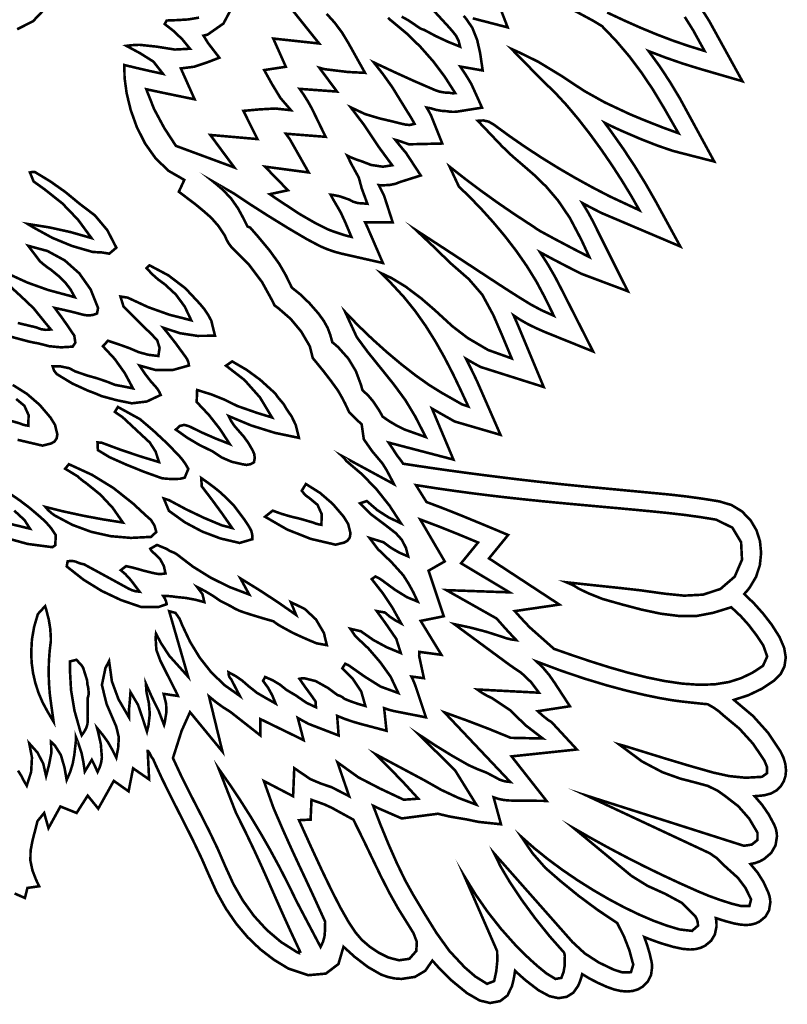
# Model space of a CAD drawing. Extents: x 19.8 to 28.3, y 10.8 to 23.4.
# Tile 2 of 5: x 23.4 to 27.2, y 11.1 to 15.9. Entities that reach past the tile are written whole.
import ezdxf

# ---------------------------------------------------------------- set-up
doc = ezdxf.new("R2010")
doc.units = 0
doc.header["$LTSCALE"] = 0.1
doc.layers.add('FOREGROUND', color=7, linetype='CONTINUOUS')

msp = doc.modelspace()

# ---------------------------------------------------------------- linework, layer by layer
at = {"layer": 'FOREGROUND', "linetype": 'CONTINUOUS', "const_width": 0.01259}
for points in [[(25.753639, 16.048437), (25.816553, 15.885105), (25.647104, 15.928958)], [(23.421214, 11.680214), (23.471455, 11.658481), (23.483633, 11.707196), (23.540468, 11.715316), (23.535946, 11.724581), (23.524374, 11.74997), (23.507992, 11.79245), (23.498081, 11.839444), (23.498912, 11.887368), (23.507779, 11.934792), (23.532702, 12.031917), (23.564914, 12.071141), (23.58594, 11.997544), (23.643766, 12.102681), (23.722618, 12.071141), (23.776417, 12.155421), (23.827755, 12.092167), (23.903215, 12.227082), (23.974946, 12.176277), (23.997006, 12.287821), (24.074827, 12.234103), (24.06804, 12.371768), (24.068619, 12.371761), (24.069199, 12.371757), (24.069779, 12.371756), (24.077612, 12.361333), (24.086855, 12.342162), (24.094419, 12.332389), (24.108176, 12.301206), (24.137597, 12.237527), (24.177096, 12.157011), (24.226671, 12.059659), (24.284768, 11.944856), (24.329991, 11.850403), (24.36234, 11.776302), (24.402248, 11.688046), (24.447383, 11.607274), (24.497745, 11.533986), (24.553335, 11.468182), (24.614152, 11.409861), (24.680196, 11.359025), (24.751468, 11.315672), (24.847827, 11.283564), (24.933086, 11.29123), (24.994445, 11.337609), (25.019104, 11.421641), (25.073361, 11.372623), (25.138089, 11.32298), (25.201638, 11.286571), (25.234722, 11.274814), (25.267757, 11.26776), (25.300741, 11.265409), (25.366226, 11.275305), (25.416271, 11.304992), (25.450876, 11.354471), (25.481246, 11.32046), (25.513156, 11.287568), (25.546608, 11.255794), (25.619349, 11.196266), (25.68092, 11.160548), (25.731322, 11.148641), (25.780388, 11.157796), (25.815857, 11.185262), (25.837728, 11.231038), (25.843834, 11.255528), (25.84875, 11.280156), (25.852476, 11.304923), (25.869619, 11.28904), (25.886982, 11.273429), (25.904565, 11.25809), (25.904565, 11.258089), (25.966755, 11.210271), (26.019769, 11.181581), (26.063606, 11.172017), (26.103708, 11.178611), (26.13538, 11.198394), (26.158622, 11.231366), (26.166727, 11.250069), (26.173286, 11.269246), (26.178298, 11.288897), (26.215238, 11.266921), (26.255004, 11.246358), (26.297598, 11.227209), (26.332767, 11.214518), (26.365595, 11.206904), (26.396084, 11.204366), (26.424278, 11.206974), (26.44969, 11.214797), (26.472319, 11.227836), (26.497815, 11.253287), (26.513113, 11.284561), (26.518212, 11.321656), (26.517818, 11.332084), (26.516634, 11.342741), (26.514662, 11.353627), (26.505243, 11.392487), (26.493808, 11.430845), (26.480358, 11.468703), (26.508826, 11.457519), (26.536825, 11.44722), (26.564354, 11.437806), (26.619812, 11.421322), (26.66583, 11.411432), (26.702408, 11.408135), (26.729271, 11.410169), (26.753608, 11.416272), (26.775419, 11.426445), (26.804721, 11.450466), (26.823202, 11.481293), (26.830861, 11.518928), (26.83093, 11.520163), (26.831095, 11.526266), (26.831095, 11.527495), (26.83072, 11.538786), (26.829596, 11.549904), (26.827723, 11.560849), (26.844316, 11.555391), (26.861031, 11.550107), (26.877865, 11.544995), (26.915259, 11.53505), (26.947213, 11.529083), (26.973728, 11.527095), (26.997911, 11.528945), (27.019962, 11.534498), (27.039883, 11.543752), (27.069052, 11.567791), (27.086554, 11.598679), (27.092388, 11.636414), (27.091361, 11.651968), (27.08828, 11.667777), (27.083146, 11.683839), (27.059847, 11.735093), (27.030792, 11.781549), (26.99598, 11.823208), (27.019209, 11.828118), (27.041292, 11.836239), (27.062229, 11.847571), (27.096965, 11.877368), (27.117806, 11.913787), (27.124753, 11.95683), (27.123288, 11.976159), (27.118892, 11.995198), (27.111566, 12.013947), (27.084382, 12.064445), (27.052567, 12.110699), (27.01612, 12.15271), (27.032605, 12.153825), (27.048909, 12.155432), (27.065032, 12.157533), (27.096068, 12.16576), (27.122413, 12.180675), (27.144063, 12.202274), (27.157798, 12.224812), (27.166038, 12.249834), (27.168785, 12.277342), (27.165747, 12.30811), (27.156632, 12.339307), (27.141442, 12.370932), (27.080902, 12.461326), (27.008302, 12.542086), (26.923642, 12.613214), (26.921077, 12.615546), (26.918488, 12.617861), (26.915876, 12.620157), (26.985313, 12.642536), (27.050427, 12.673738), (27.111218, 12.713763), (27.142515, 12.745252), (27.161293, 12.78279), (27.167553, 12.826376), (27.159871, 12.872847), (27.136827, 12.926197), (27.09842, 12.986425), (27.056857, 13.039917), (27.012652, 13.08921), (26.965805, 13.134305), (26.97481, 13.144003), (26.983453, 13.154157), (26.991734, 13.164765), (27.022905, 13.216931), (27.041607, 13.273362), (27.04784, 13.334058), (27.042201, 13.391244), (27.025283, 13.443665), (26.997088, 13.491321), (26.954782, 13.535434), (26.903658, 13.566352), (26.843716, 13.584076), (26.765684, 13.596636), (26.68649, 13.607536), (26.606136, 13.616776), (26.605717, 13.616819), (26.272325, 13.648315), (26.272112, 13.648333), (26.175798, 13.657355), (26.079157, 13.667128), (25.982883, 13.67752), (25.887669, 13.688395), (25.794208, 13.699619), (25.703192, 13.711058), (25.615316, 13.722576), (25.531273, 13.73404), (25.451754, 13.745315), (25.377455, 13.756265), (25.309067, 13.766758), (25.300198, 13.779321), (25.290995, 13.791683), (25.281458, 13.803843), (25.269957, 13.821253), (25.250083, 13.851678), (25.238198, 13.869363), (25.553087, 13.786893), (25.44909, 14.034283), (25.449644, 14.033968), (25.450196, 14.033652), (25.450748, 14.033338), (25.558897, 13.97181), (25.781757, 13.906852), (25.669613, 14.163114), (25.651322, 14.20181), (25.632857, 14.239505), (25.614219, 14.276201), (25.634735, 14.264153), (25.656375, 14.251925), (25.67914, 14.239519), (25.685051, 14.236354), (25.991683, 14.139268), (25.875273, 14.41842), (25.865351, 14.441942), (25.855481, 14.464633), (25.845663, 14.486493), (25.858549, 14.477857), (25.870756, 14.469964), (25.882283, 14.462813), (25.913562, 14.445193), (25.949862, 14.427195), (25.991184, 14.408818), (25.99392, 14.407657), (25.996181, 14.406693), (25.997967, 14.405928), (26.231597, 14.311708), (26.077323, 14.61513), (26.046381, 14.67466), (26.011953, 14.734091), (25.97404, 14.793422), (26.033415, 14.761442), (26.099747, 14.726793), (26.173037, 14.689474), (26.400288, 14.604105), (26.256148, 14.891908), (26.23208, 14.941075), (26.206541, 14.987872), (26.17953, 15.032302), (26.210102, 15.016062), (26.240896, 15.00004), (26.271914, 14.984239), (26.273134, 14.983623), (26.655198, 14.821526), (26.535416, 15.040696), (26.486904, 15.125531), (26.434403, 15.210671), (26.37791, 15.296116), (26.317427, 15.381867), (26.307597, 15.395314), (26.297815, 15.408553), (26.288083, 15.421586), (26.315536, 15.408195), (26.343333, 15.395099), (26.371473, 15.382295), (26.461616, 15.343541), (26.544183, 15.311255), (26.619173, 15.285436), (26.820139, 15.233882), (26.653205, 15.540171), (26.604708, 15.620808), (26.554112, 15.697338), (26.501418, 15.769761), (26.584978, 15.737877), (26.667114, 15.709446), (26.747827, 15.684469), (26.956848, 15.623715), (26.79591, 15.915661), (26.795105, 15.917006), (26.746948, 15.992867)], [(23.433683, 15.875777), (23.511275, 15.915273), (23.572691, 15.979921)], [(24.48493, 15.99586), (24.43593, 15.90386), (24.35893, 15.84986), (24.33893, 15.84486), (24.361782, 15.808008), (24.389078, 15.772712), (24.41593, 15.73786), (24.355004, 15.714378), (24.29319, 15.694008), (24.22893, 15.68586), (24.29593, 15.53586), (24.217671, 15.551897), (24.13919, 15.568156), (24.06093, 15.58486), (24.09893, 15.488674), (24.148264, 15.396712), (24.20493, 15.30986), (24.48893, 15.20486), (24.37193, 15.36286), (24.60093, 15.34286), (24.53293, 15.47986), (24.610152, 15.48686), (24.687375, 15.491193), (24.76393, 15.48286), (24.712893, 15.542082), (24.671634, 15.609971), (24.63393, 15.67786), (24.73893, 15.69386), (24.67793, 15.83086), (24.90093, 15.80686), (24.83793, 15.885156), (24.77493, 15.963897)], [(25.602599, 15.941175), (25.614572, 15.927424), (25.644849, 15.883131), (25.668211, 15.824779), (25.682655, 15.761396), (25.695322, 15.675895), (25.586414, 15.694946), (25.604728, 15.667619), (25.622432, 15.639727), (25.639527, 15.611271), (25.692156, 15.495396), (25.576985, 15.477158), (25.568852, 15.476006), (25.560614, 15.475315), (25.552273, 15.475085), (25.54217, 15.475412), (25.532102, 15.476393), (25.522069, 15.478028), (25.49443, 15.480038), (25.467711, 15.484888), (25.441911, 15.492579), (25.435532, 15.493642), (25.429179, 15.494797), (25.42285, 15.496044), (25.429959, 15.483907), (25.436889, 15.471639), (25.443638, 15.459239), (25.498989, 15.321229), (25.336799, 15.317417), (25.305575, 15.328289), (25.293933, 15.332288), (25.284562, 15.335366), (25.277461, 15.337524), (25.275087, 15.338114), (25.272722, 15.338735), (25.270365, 15.339388), (25.292818, 15.311448), (25.310325, 15.290154), (25.322885, 15.275505), (25.394489, 15.166062), (25.295925, 15.13515), (25.272303, 15.12594), (25.245641, 15.120415), (25.21594, 15.118573), (25.207323, 15.118669), (25.198798, 15.118956), (25.190365, 15.119436), (25.199331, 15.102128), (25.208045, 15.084697), (25.216506, 15.067141), (25.258322, 14.938062), (25.123944, 14.939149), (25.129478, 14.927474), (25.134862, 14.915698), (25.140095, 14.903822), (25.210439, 14.741139), (25.007557, 14.787138), (24.972823, 14.796586), (24.938908, 14.808615), (24.905753, 14.82267), (24.841839, 14.856479), (24.750935, 14.90996), (24.65031, 14.971997), (24.557233, 15.031472), (24.488975, 15.077267), (24.384654, 15.137268), (24.39819, 15.126328), (24.413486, 15.11342), (24.431222, 15.098125), (24.472647, 15.055001), (24.507092, 15.005659), (24.536219, 14.951903), (24.552607, 14.918328), (24.565502, 14.913308), (24.599444, 14.874596), (24.660131, 14.801831), (24.706407, 14.737898), (24.73827, 14.682797), (24.767996, 14.621695), (24.811131, 14.587192), (24.854191, 14.545359), (24.897174, 14.496198), (24.923121, 14.460548), (24.94243, 14.425602), (24.955099, 14.391359), (24.964749, 14.356376), (24.974834, 14.348308), (24.984711, 14.339881), (24.99438, 14.331097), (25.042492, 14.27722), (25.079088, 14.216557), (25.104167, 14.149106), (25.111231, 14.123207), (25.137794, 14.099358), (25.163615, 14.068745), (25.188694, 14.03137), (25.195889, 14.019222), (25.20269, 14.007171), (25.209096, 13.995215), (25.243349, 13.971988), (25.278834, 13.950962), (25.316103, 13.93259), (25.418883, 13.896091), (25.36706, 13.997009), (25.319363, 14.075892), (25.260739, 14.155338), (25.197597, 14.2338), (25.136348, 14.309733), (25.083399, 14.381588), (25.0274, 14.503096), (25.09069, 14.437629), (25.158644, 14.372304), (25.229172, 14.308943), (25.300187, 14.249366), (25.369597, 14.195397), (25.435316, 14.148856), (25.495253, 14.111565), (25.595766, 14.054381), (25.625498, 14.044441), (25.587989, 14.125202), (25.549766, 14.20491), (25.509157, 14.283491), (25.465652, 14.360408), (25.418744, 14.435125), (25.367922, 14.507104), (25.312679, 14.575808), (25.252504, 14.640702), (25.200682, 14.692525), (25.252504, 14.667978), (25.32114, 14.626329), (25.397756, 14.56846), (25.462523, 14.512509), (25.547551, 14.434444), (25.622313, 14.377132), (25.721637, 14.318855), (25.836192, 14.277943), (25.792166, 14.38388), (25.7472, 14.487788), (25.693511, 14.586961), (25.628245, 14.662536), (25.538283, 14.740985), (25.459337, 14.818017), (25.372322, 14.900062), (25.515555, 14.80686), (25.624975, 14.735274), (25.708126, 14.680681), (25.772552, 14.638459), (25.825798, 14.603984), (25.875409, 14.572633), (25.928928, 14.539784), (25.97919, 14.512753), (26.020149, 14.494295), (26.040756, 14.485234), (25.996506, 14.575525), (25.955487, 14.65215), (25.908828, 14.727381), (25.857764, 14.800554), (25.803529, 14.871009), (25.74736, 14.938083), (25.69049, 15.001115), (25.634156, 15.059444), (25.579592, 15.112407), (25.53433, 15.20903), (25.611061, 15.148906), (25.688946, 15.090547), (25.768031, 15.033897), (25.848367, 14.978897), (25.93, 14.925492), (25.945039, 14.915417), (25.959998, 14.905221), (25.97538, 14.895692), (26.046754, 14.856975), (26.141568, 14.807001), (26.213513, 14.76986), (26.174491, 14.854068), (26.1189, 14.959558), (26.061858, 15.043758), (26.004353, 15.111302), (25.947377, 15.166825), (25.891919, 15.21496), (25.83897, 15.260342), (25.78952, 15.307606), (25.671471, 15.431583), (25.698096, 15.433436), (25.723899, 15.427586), (25.747526, 15.414339), (25.82416, 15.358266), (25.902254, 15.304234), (25.981743, 15.252242), (26.062568, 15.202285), (26.144664, 15.154362), (26.227971, 15.108469), (26.312426, 15.064605), (26.456532, 14.997368), (26.417591, 15.06567), (26.373226, 15.138565), (26.324361, 15.214229), (26.271919, 15.29084), (26.216821, 15.366573), (26.159989, 15.439605), (26.102347, 15.508114), (26.044816, 15.570276), (25.988318, 15.624268), (25.835039, 15.780564), (25.873791, 15.762857), (25.963907, 15.718806), (26.079076, 15.648867), (26.187319, 15.577244), (26.286823, 15.521598), (26.408204, 15.46446), (26.479104, 15.434872), (26.573892, 15.397547), (26.646386, 15.371223), (26.575145, 15.49538), (26.522321, 15.582902), (26.466551, 15.665913), (26.407149, 15.744761), (26.343426, 15.819791), (26.274695, 15.891349), (26.23251, 15.916906), (26.139279, 15.967174)], [(25.301589, 15.937238), (25.33427, 15.919403), (25.379983, 15.888249), (25.389272, 15.881724), (25.39932, 15.876662), (25.410202, 15.873402), (25.467177, 15.842857), (25.525745, 15.815576), (25.585455, 15.791448), (25.578474, 15.819021), (25.565994, 15.844287), (25.548388, 15.86638), (25.531385, 15.885908), (25.452391, 15.971805)], [(24.317339, 15.932425), (24.265302, 15.923684), (24.213043, 15.920499), (24.16034, 15.918425), (24.150339, 15.901425), (24.195562, 15.866092), (24.236784, 15.826092), (24.273339, 15.781425), (24.200043, 15.777462), (24.110302, 15.791722), (24.028339, 15.800425), (24.00708, 15.799796), (23.985598, 15.798055), (23.964339, 15.795426), (24.031598, 15.759277), (24.095747, 15.718907), (24.14234, 15.659425), (24.079376, 15.673018), (24.016635, 15.687499), (23.954339, 15.702426), (23.955587, 15.639356), (23.96572, 15.565018), (23.985321, 15.484094), (24.014975, 15.401268), (24.055265, 15.32122), (24.106775, 15.248633), (24.170089, 15.18819), (24.24579, 15.144573), (24.219192, 15.087191), (24.301836, 15.02452), (24.335096, 14.996898), (24.336557, 14.995783), (24.376897, 14.96048), (24.412193, 14.920037), (24.442444, 14.874455), (24.451034, 14.854333), (24.461568, 14.835929), (24.474047, 14.819242), (24.47834, 14.814193), (24.483324, 14.809826), (24.559362, 14.733647), (24.622962, 14.649216), (24.674125, 14.556533), (24.683781, 14.535736), (24.702209, 14.522094), (24.762947, 14.469323), (24.813562, 14.408428), (24.854051, 14.339408), (24.856525, 14.333039), (24.869562, 14.279923), (24.882862, 14.263956), (24.922147, 14.215594), (24.958697, 14.168119), (24.992511, 14.121528), (25.010191, 14.090645), (25.02594, 14.060719), (25.039758, 14.031751), (25.046098, 14.017698), (25.056754, 14.006556), (25.073121, 13.989987), (25.089929, 13.974046), (25.107179, 13.958732), (25.117682, 13.885604), (25.158133, 13.827604), (25.208209, 13.768149), (25.227835, 13.736778), (25.247324, 13.700243), (25.264339, 13.667425), (25.011339, 13.804425), (25.019006, 13.797314), (25.026006, 13.789536), (25.032339, 13.780425), (25.109339, 13.715082), (25.179589, 13.642425), (25.242714, 13.563019), (25.298339, 13.477425), (25.238191, 13.506092), (25.183154, 13.541425), (25.132339, 13.585425), (25.099339, 13.574425), (25.153117, 13.520833), (25.213561, 13.475684), (25.273339, 13.429425), (25.30245, 13.39724), (25.322228, 13.358611), (25.333339, 13.316426), (25.290673, 13.334759), (25.250673, 13.357759), (25.213339, 13.385425), (25.145339, 13.406426), (25.185636, 13.352611), (25.252377, 13.288573), (25.30934, 13.225425), (25.335265, 13.184462), (25.358747, 13.141721), (25.379339, 13.097425), (25.327561, 13.118573), (25.26845, 13.155277), (25.223339, 13.188425), (25.207969, 13.200018), (25.19171, 13.210499), (25.174339, 13.219426), (25.156339, 13.206425), (25.209636, 13.138462), (25.257376, 13.066722), (25.299339, 12.991426), (25.27108, 13.006055), (25.244598, 13.023796), (25.220339, 13.044425), (25.180339, 13.051426), (25.222672, 12.992981), (25.275673, 12.91587), (25.297339, 12.847425), (25.228821, 12.875795), (25.163858, 12.911055), (25.103339, 12.953426), (25.052339, 12.965425), (25.076487, 12.929647), (25.108858, 12.899203), (25.140339, 12.869425), (25.197487, 12.803203), (25.248191, 12.732314), (25.285339, 12.653425), (25.199154, 12.684796), (25.121191, 12.733722), (25.04634, 12.786425), (25.04008, 12.78987), (25.033598, 12.792647), (25.027339, 12.795426), (25.013339, 12.773425), (25.064599, 12.721537), (25.105413, 12.660314), (25.125339, 12.590426), (25.090672, 12.600388), (25.056672, 12.612129), (25.023339, 12.625425), (25.013672, 12.633425), (25.002672, 12.639425), (24.990339, 12.643425), (24.942969, 12.678462), (24.883376, 12.711721), (24.827339, 12.725425), (24.82008, 12.725092), (24.812598, 12.724092), (24.805339, 12.722426), (24.830672, 12.685463), (24.857339, 12.649388), (24.883339, 12.612425), (24.885339, 12.584426), (24.839154, 12.605981), (24.787858, 12.641537), (24.742339, 12.668426), (24.710487, 12.694092), (24.675524, 12.715092), (24.638339, 12.731425), (24.628339, 12.712425), (24.653043, 12.678574), (24.673302, 12.641611), (24.689339, 12.602425), (24.644043, 12.627981), (24.598969, 12.654203), (24.558339, 12.686426), (24.528265, 12.712722), (24.495747, 12.735462), (24.460339, 12.754425), (24.461043, 12.742055), (24.465302, 12.730129), (24.473339, 12.720426), (24.515339, 12.639425), (24.441387, 12.691521), (24.376603, 12.754033), (24.320795, 12.824897), (24.273771, 12.902049), (24.235339, 12.983425), (24.223006, 13.013685), (24.202672, 13.042833), (24.172339, 13.050425), (24.264284, 12.732669), (24.216263, 12.785883), (24.17302, 12.8339), (24.13278, 12.895281), (24.108339, 12.941425), (24.106339, 12.921425), (24.11005, 12.862368), (24.129376, 12.810371), (24.156818, 12.755293), (24.178828, 12.712754), (24.203721, 12.663116), (24.214793, 12.639343), (24.184797, 12.643467), (24.157314, 12.647904), (24.145506, 12.649241), (24.157226, 12.602261), (24.158931, 12.562308), (24.151339, 12.515426), (24.150302, 12.509685), (24.149043, 12.504166), (24.147339, 12.498425), (24.121835, 12.565245), (24.088089, 12.633912), (24.059251, 12.698732), (24.062079, 12.657726), (24.073337, 12.605658), (24.078128, 12.552083), (24.071977, 12.497941), (24.06434, 12.466425), (24.041813, 12.534688), (24.020834, 12.596129), (23.984307, 12.657726), (23.98148, 12.619547), (23.977989, 12.582934), (23.976809, 12.571393), (23.977238, 12.534706), (23.926116, 12.622781), (23.894128, 12.709683), (23.880339, 12.808425), (23.862702, 12.775089), (23.845455, 12.692445), (23.86814, 12.600142), (23.915021, 12.490871), (23.927657, 12.438445), (23.924533, 12.387775), (23.915339, 12.339426), (23.895224, 12.379163), (23.874686, 12.415305), (23.851333, 12.447982), (23.821695, 12.483801), (23.827723, 12.46122), (23.840232, 12.405346), (23.845339, 12.340425), (23.842, 12.316477), (23.834836, 12.293007), (23.824339, 12.270426), (23.815772, 12.289478), (23.805672, 12.310956), (23.796439, 12.329342), (23.762339, 12.272425), (23.75554, 12.318089), (23.746671, 12.362066), (23.729027, 12.414839), (23.719162, 12.439502), (23.719419, 12.424565), (23.715843, 12.39182), (23.711339, 12.352425), (23.703747, 12.310611), (23.691265, 12.269907), (23.67434, 12.231425), (23.663578, 12.292366), (23.646124, 12.352412), (23.617223, 12.398398), (23.598339, 12.416425), (23.599895, 12.363166), (23.588117, 12.303018), (23.57434, 12.250426), (23.560636, 12.310314), (23.532709, 12.364203), (23.492339, 12.409425), (23.505673, 12.340462), (23.501673, 12.270388), (23.480339, 12.203426), (23.470738, 12.21961), (23.462717, 12.23357), (23.454449, 12.250421), (23.438007, 12.276728)], [(24.937216, 15.950867), (24.976468, 15.907652), (25.011517, 15.860659), (25.042364, 15.809891), (25.123598, 15.664322), (25.039937, 15.668576), (24.927155, 15.682166), (24.918608, 15.684541), (24.910068, 15.686889), (24.901537, 15.689212), (24.987471, 15.573571), (24.806128, 15.586542), (24.826901, 15.556402), (24.846441, 15.525093), (24.864746, 15.492617), (24.93217, 15.353782), (24.738769, 15.36887), (24.745569, 15.359758), (24.752287, 15.350578), (24.758925, 15.34133), (24.849926, 15.180788), (24.637606, 15.208923), (24.749249, 15.09429), (24.66076, 15.075213), (24.720666, 15.035062), (24.80733, 14.978074), (24.883399, 14.934315), (24.942942, 14.904627), (24.969121, 14.894533), (25.031627, 14.873965), (25.057486, 14.868102), (25.027945, 14.938256), (25.005958, 14.986179), (24.971873, 15.044661), (24.956275, 15.07302), (24.96855, 15.071505), (25.000772, 15.065033), (25.047027, 15.048914), (25.065461, 15.038989), (25.088566, 15.032096), (25.113066, 15.030495), (25.13515, 15.028653), (25.107676, 15.103128), (25.093357, 15.155972), (25.055535, 15.224745), (25.037101, 15.263031), (25.056388, 15.25359), (25.082569, 15.242993), (25.10356, 15.236364), (25.153151, 15.217257), (25.210331, 15.208659), (25.255675, 15.215648), (25.191899, 15.302362), (25.119026, 15.41152), (25.054117, 15.496999), (25.123971, 15.464249), (25.193972, 15.443242), (25.266815, 15.4261), (25.289759, 15.420129), (25.319921, 15.413052), (25.341225, 15.411176), (25.364257, 15.41683), (25.352965, 15.43724), (25.34108, 15.457315), (25.328611, 15.477037), (25.291892, 15.536479), (25.256007, 15.59483), (25.211513, 15.657232), (25.166078, 15.715086), (25.265076, 15.668729), (25.364606, 15.623536), (25.46494, 15.580158), (25.487002, 15.572858), (25.50968, 15.568901), (25.532559, 15.568026), (25.54213, 15.56588), (25.552008, 15.565086), (25.561817, 15.565871), (25.511263, 15.645193), (25.454883, 15.720155), (25.392921, 15.790472), (25.325619, 15.855859), (25.25322, 15.916029), (25.243985, 15.923525), (25.235656, 15.931882)], [(26.299319, 15.957537), (26.382855, 15.918556), (26.462338, 15.883282), (26.539428, 15.851298), (26.615786, 15.822183), (26.693072, 15.795521), (26.772947, 15.770891), (26.717848, 15.870841), (26.676847, 15.936016)], [(23.386341, 14.690551), (23.483815, 14.646042), (23.584728, 14.609943), (23.68843, 14.582093), (23.713916, 14.574937), (23.692839, 14.613322), (23.665969, 14.648223), (23.633682, 14.679042), (23.59881, 14.707623), (23.579713, 14.720817), (23.561539, 14.734926), (23.54407, 14.749896), (23.487525, 14.82474), (23.581148, 14.799379), (23.664805, 14.753895), (23.735568, 14.690934), (23.790508, 14.613147), (23.826696, 14.523181), (23.821963, 14.496228), (23.801878, 14.488853), (23.780573, 14.486451), (23.758748, 14.488966), (23.711287, 14.501427), (23.663876, 14.512754), (23.616244, 14.52311), (23.649184, 14.478581), (23.680827, 14.433733), (23.711172, 14.388567), (23.716373, 14.354768), (23.703652, 14.335139), (23.646556, 14.331748), (23.589822, 14.337157), (23.534583, 14.351416), (23.518771, 14.354031), (23.503286, 14.357184), (23.487963, 14.360607), (23.399607, 14.384314)], [(23.436825, 14.449908), (23.525923, 14.428727), (23.548955, 14.420052), (23.573034, 14.416447), (23.597569, 14.418457), (23.569094, 14.452734), (23.541268, 14.487171), (23.513442, 14.521607), (23.455597, 14.57653), (23.402343, 14.625358)], [(23.43591, 13.882837), (23.556783, 13.854617), (23.598626, 13.864887), (23.615228, 13.874464), (23.625754, 13.890115), (23.628951, 13.909469), (23.617726, 13.955201), (23.595522, 13.991017), (23.542693, 14.05275), (23.481186, 14.105934), (23.412238, 14.149267)], [(23.428957, 14.081155), (23.46876, 14.048207), (23.489446, 14.002542), (23.487695, 13.951141), (23.474078, 13.953378), (23.460844, 13.956855), (23.447887, 13.962004), (23.384539, 13.980501)], [(23.396197, 13.622873), (23.445664, 13.589316), (23.493553, 13.55285), (23.539594, 13.513637), (23.570815, 13.485918), (23.598079, 13.454706), (23.621332, 13.420218), (23.618934, 13.371142), (23.604798, 13.361482), (23.484618, 13.377225), (23.36818, 13.409477)], [(23.391609, 13.476552), (23.49607, 13.451373), (23.469275, 13.493283), (23.442648, 13.517698), (23.419895, 13.538936)]]:
    msp.add_lwpolyline(points, dxfattribs=at)
for points in [[(23.514054, 14.913035), (23.484968, 14.930656), (23.589754, 14.914115), (23.693109, 14.891262), (23.794763, 14.86226), (23.729826, 14.950901), (23.65367, 15.030139), (23.567585, 15.098458), (23.5138, 15.13684), (23.495763, 15.1809), (23.503636, 15.182451), (23.511721, 15.183136), (23.520072, 15.18274), (23.595463, 15.136976), (23.667806, 15.085879), (23.736185, 15.029453), (23.81158, 14.97215), (23.87206, 14.899954), (23.915585, 14.815572), (23.881438, 14.786559), (23.845982, 14.7923), (23.801034, 14.794679), (23.700919, 14.823638), (23.604846, 14.863218)], [(23.605857, 14.239876), (23.61294, 14.218804), (23.626306, 14.202025), (23.644771, 14.190623), (23.701732, 14.156116), (23.779587, 14.120548), (23.801047, 14.112824), (23.822504, 14.104182), (23.843634, 14.095001), (23.917668, 14.075001), (23.990472, 14.06001), (24.063648, 14.068723), (24.131145, 14.100573), (24.12592, 14.111899), (24.119829, 14.123013), (24.112816, 14.133214), (24.081994, 14.16787), (24.053611, 14.204729), (24.027991, 14.243413), (24.107165, 14.221465), (24.188971, 14.221483), (24.268334, 14.243598), (24.265514, 14.259603), (24.259286, 14.274543), (24.250297, 14.287659), (24.203669, 14.351525), (24.184056, 14.376629), (24.164228, 14.40168), (24.143966, 14.426625), (24.225191, 14.400213), (24.309283, 14.387342), (24.394837, 14.388127), (24.377162, 14.460131), (24.361833, 14.489267), (24.343204, 14.516905), (24.321865, 14.542503), (24.250924, 14.618398), (24.168532, 14.681166), (24.076738, 14.729934), (24.062583, 14.716144), (24.089183, 14.687329), (24.118817, 14.661093), (24.150948, 14.637762), (24.204559, 14.588257), (24.247816, 14.529563), (24.279482, 14.46298), (24.173212, 14.490085), (24.070061, 14.526896), (23.970838, 14.572924), (23.935382, 14.578665), (23.950243, 14.53073), (23.995086, 14.485034), (24.040741, 14.439766), (24.086722, 14.395037), (24.113979, 14.366345), (24.125646, 14.329242), (24.119806, 14.289676), (24.071318, 14.295581), (24.024372, 14.308283), (23.979505, 14.327456), (23.944403, 14.340162), (23.909461, 14.352219), (23.874677, 14.363627), (23.850262, 14.337001), (23.907717, 14.275258), (23.956504, 14.206802), (23.996409, 14.132497), (23.967353, 14.138472), (23.93862, 14.144067), (23.909724, 14.149393), (23.865588, 14.166682), (23.820578, 14.181923), (23.774802, 14.194683), (23.715108, 14.215108), (23.687145, 14.23033), (23.640366, 14.240016)], [(24.269866, 13.948172), (24.334266, 13.916828), (24.399812, 13.888287), (24.46634, 13.86228), (24.418932, 13.935086), (24.365293, 14.003383), (24.305854, 14.066359), (24.308048, 14.12467), (24.375427, 14.103762), (24.440623, 14.077734), (24.503585, 14.046801), (24.567888, 14.024412), (24.597248, 14.01408), (24.671999, 13.991161), (24.613167, 14.088712), (24.538024, 14.173319), (24.448288, 14.242653), (24.478268, 14.263423), (24.548352, 14.222622), (24.61403, 14.174551), (24.674495, 14.119698), (24.684124, 14.111133), (24.692453, 14.101333), (24.699158, 14.090675), (24.728173, 14.05653), (24.739932, 14.036491), (24.752772, 14.016717), (24.766317, 13.997804), (24.787274, 13.95446), (24.80256, 13.892186), (24.685603, 13.916591), (24.571394, 13.952217), (24.460848, 13.998141), (24.473934, 13.972849), (24.490052, 13.949218), (24.509148, 13.927464), (24.534379, 13.898618), (24.557007, 13.8673), (24.576546, 13.83362), (24.585286, 13.814673), (24.58797, 13.794241), (24.584065, 13.773566), (24.567014, 13.764261), (24.548045, 13.760905), (24.528617, 13.764084), (24.475871, 13.776127), (24.426837, 13.797334), (24.382106, 13.827163), (24.320023, 13.857318), (24.260878, 13.892321), (24.204669, 13.932171), (24.222439, 13.949599), (24.246045, 13.955393)], [(24.217803, 13.808243), (24.235517, 13.787449), (24.251497, 13.765312), (24.265147, 13.741457), (24.247711, 13.699007), (24.22533, 13.693514), (24.196011, 13.69247), (24.166915, 13.693314), (24.138097, 13.695832), (24.051807, 13.726847), (23.966556, 13.761097), (23.882884, 13.798257), (23.825924, 13.832764), (23.823898, 13.870438), (23.845032, 13.868403), (23.936629, 13.83445), (24.029156, 13.803246), (24.122883, 13.774629), (24.106476, 13.82528), (24.078107, 13.869555), (24.039119, 13.905723), (23.945447, 13.993118), (23.908372, 14.018063), (23.923057, 14.0423), (24.030459, 13.983034), (24.095242, 13.927712), (24.157744, 13.869538)], [(24.109529, 13.435253), (24.084397, 13.411547), (23.986296, 13.406559), (23.888964, 13.414783), (23.793752, 13.435957), (23.702012, 13.469818), (23.615096, 13.516104), (23.598713, 13.528207), (23.58401, 13.541869), (23.571042, 13.556874), (23.664113, 13.533857), (23.757948, 13.513639), (23.852478, 13.496106), (23.947635, 13.481145), (23.897422, 13.552919), (23.837941, 13.616687), (23.769836, 13.67169), (23.75502, 13.682077), (23.740641, 13.693487), (23.727453, 13.705649), (23.666857, 13.742359), (23.685178, 13.764393), (23.79705, 13.712911), (23.90147, 13.648824), (23.99736, 13.572786), (24.058841, 13.51566), (24.083697, 13.493792), (24.100915, 13.46661)], [(24.424047, 13.624953), (24.483582, 13.56735), (24.501947, 13.542971), (24.520311, 13.518592), (24.538676, 13.494213), (24.561853, 13.458636), (24.571064, 13.440722), (24.575894, 13.421046), (24.576183, 13.400254), (24.514622, 13.38205), (24.421678, 13.40376), (24.332476, 13.437415), (24.248426, 13.482392), (24.170938, 13.538071), (24.145921, 13.597957), (24.171646, 13.589827), (24.255249, 13.545009), (24.340867, 13.504124), (24.428717, 13.467225), (24.478238, 13.45462), (24.430531, 13.523036), (24.381254, 13.590378), (24.330622, 13.6567), (24.32788, 13.697293), (24.361002, 13.674129), (24.393202, 13.650051)], [(25.052951, 13.428469), (25.041726, 13.474201), (25.019522, 13.510017), (24.966693, 13.57175), (24.905186, 13.624934), (24.836238, 13.668267), (24.816414, 13.635547), (24.826949, 13.622047), (24.839166, 13.610106), (24.852957, 13.600155), (24.89276, 13.567207), (24.913446, 13.521542), (24.911695, 13.470141), (24.898078, 13.472378), (24.884844, 13.475855), (24.871887, 13.481004), (24.808539, 13.499501), (24.763294, 13.510099), (24.718815, 13.523177), (24.67505, 13.538953), (24.637984, 13.509223), (24.745104, 13.447365), (24.85991, 13.401837), (24.980783, 13.373617), (25.022626, 13.383887), (25.039228, 13.393464), (25.049754, 13.409115)], [(25.37098, 13.662845), (25.465219, 13.648243), (25.556472, 13.635058), (25.645015, 13.623146), (25.731124, 13.612363), (25.815076, 13.602567), (25.897149, 13.593614), (25.977618, 13.585359), (26.056759, 13.57766), (26.134851, 13.570372), (26.212169, 13.563353), (26.28899, 13.556459), (26.36559, 13.549546), (26.442247, 13.54247), (26.519236, 13.535089), (26.596835, 13.527258), (26.67442, 13.518357), (26.751378, 13.507786), (26.828385, 13.495391), (26.907965, 13.456564), (26.950566, 13.385673), (26.954894, 13.300457), (26.919652, 13.218655), (26.850388, 13.158829), (26.765633, 13.130991), (26.67321, 13.126201), (26.580944, 13.13552), (26.460878, 13.15222), (26.364701, 13.163058), (26.241092, 13.176026), (26.101705, 13.191095), (26.135739, 13.176406), (26.163174, 13.15945), (26.209875, 13.137158), (26.27715, 13.110248), (26.372495, 13.083302), (26.467147, 13.058371), (26.559932, 13.038665), (26.649677, 13.02739), (26.735208, 13.027757), (26.815351, 13.042973), (26.902809, 13.069883), (26.949249, 13.026343), (26.98689, 12.984375), (27.025518, 12.933651), (27.058283, 12.884503), (27.077391, 12.830918), (27.056855, 12.78549), (27.005601, 12.751868), (26.950319, 12.725557), (26.891572, 12.706856), (26.82285, 12.695686), (26.747512, 12.693401), (26.666681, 12.698942), (26.58148, 12.711251), (26.493033, 12.72927), (26.402464, 12.751942), (26.310895, 12.778208), (26.219451, 12.807011), (26.129255, 12.837293), (26.041431, 12.867997), (25.92354, 12.972516), (25.898386, 12.999126), (25.874206, 13.025374), (25.851, 13.051261), (26.067803, 13.082905), (25.725889, 13.307009), (25.818884, 13.420836), (25.707575, 13.467379), (25.595827, 13.513449), (25.500732, 13.551243), (25.42229, 13.580762)], [(24.190519, 12.337537), (24.231705, 12.248992), (24.275415, 12.161627), (24.320162, 12.074748), (24.364458, 11.987664), (24.406816, 11.899683), (24.445749, 11.810114), (24.484227, 11.725945), (24.530255, 11.645914), (24.58404, 11.571412), (24.645787, 11.503831), (24.715703, 11.44456), (24.793993, 11.394992), (24.800799, 11.392187), (24.799752, 11.39593), (24.808271, 11.397854), (24.761026, 11.499068), (24.721495, 11.586228), (24.686998, 11.663956), (24.654855, 11.736879), (24.622385, 11.809621), (24.58691, 11.886807), (24.54575, 11.973061), (24.496224, 12.073009), (24.413108, 12.285463), (24.466914, 12.208727), (24.518757, 12.130976), (24.568685, 12.052186), (24.616744, 11.972333), (24.662983, 11.891393), (24.707449, 11.809343), (24.750189, 11.726159), (24.79125, 11.641818), (24.90762, 11.420727), (24.919638, 11.445569), (24.926889, 11.472274), (24.929107, 11.499977), (24.92997, 11.543282), (24.879536, 11.654277), (24.838076, 11.743385), (24.801442, 11.821332), (24.765487, 11.898844), (24.726061, 11.98665), (24.679016, 12.095474), (24.63239, 12.226196), (24.774229, 12.152439), (24.779902, 12.288605), (24.858306, 12.23534), (24.90889, 12.21407), (24.961645, 12.196025), (25.046561, 12.152439), (24.989825, 12.316972), (25.091461, 12.244042), (25.197116, 12.189371), (25.311803, 12.135445), (25.382372, 12.140557), (25.314386, 12.214551), (25.244739, 12.286861), (25.173354, 12.357149), (25.413034, 12.229241), (25.493642, 12.183482), (25.577622, 12.144137), (25.664601, 12.111434), (25.561272, 12.277835), (25.384893, 12.452163), (25.46373, 12.399958), (25.544496, 12.350301), (25.626852, 12.303269), (25.670105, 12.283874), (25.714402, 12.266666), (25.756189, 12.244519), (25.778962, 12.232153), (25.803598, 12.224554), (25.829344, 12.221536), (25.50936, 12.559563), (25.617377, 12.520478), (25.725085, 12.479402), (25.831279, 12.43604), (25.987245, 12.432665), (25.90398, 12.496652), (25.827844, 12.570441), (25.740919, 12.628608), (25.715739, 12.640596), (25.691657, 12.654609), (25.668862, 12.670534), (25.968575, 12.655039), (25.930023, 12.706439), (25.883694, 12.750504), (25.830752, 12.786401), (25.557214, 12.987875), (25.634535, 12.971488), (25.71107, 12.951476), (25.786441, 12.927428), (25.810037, 12.919241), (25.834227, 12.913514), (25.858521, 12.910286), (25.826115, 12.944667), (25.794406, 12.979459), (25.763133, 13.015076), (25.518842, 13.152983), (25.826019, 13.142194), (25.590286, 13.28328), (25.672855, 13.384346), (25.579167, 13.423229), (25.486486, 13.460404), (25.391657, 13.496135), (25.510802, 13.29238), (25.432363, 13.247438), (25.50612, 13.026169), (25.394053, 13.003611), (25.494773, 12.838941), (25.387782, 12.85315), (25.387608, 12.846849), (25.387148, 12.840623), (25.386402, 12.834471), (25.409669, 12.72547), (25.349003, 12.733406), (25.357418, 12.715736), (25.364657, 12.698563), (25.37072, 12.681887), (25.419527, 12.535464), (25.268058, 12.5651), (25.251538, 12.568882), (25.234341, 12.573899), (25.216468, 12.580149), (25.228115, 12.470159), (25.102925, 12.503261), (25.065272, 12.514033), (25.027027, 12.527138), (24.98819, 12.542573), (24.995498, 12.447465), (24.869825, 12.495773), (24.848955, 12.503925), (24.822044, 12.518476), (24.796923, 12.532568), (24.825291, 12.42477), (24.615369, 12.526895), (24.615369, 12.447465), (24.469733, 12.561836), (24.433476, 12.584709), (24.398813, 12.609768), (24.365744, 12.637012), (24.431059, 12.369056), (24.273421, 12.560693), (24.23272, 12.469965)], [(24.176257, 13.342507), (24.18643, 13.338737), (24.196492, 13.334482), (24.206334, 13.329256), (24.287425, 13.267239), (24.374065, 13.213355), (24.465571, 13.168015), (24.561261, 13.131633), (24.51834, 13.20982), (24.609797, 13.153556), (24.700107, 13.094489), (24.788786, 13.032729), (24.763292, 13.09456), (24.830736, 13.061709), (24.885465, 13.010607), (24.92377, 12.945156), (24.938339, 12.885802), (24.887588, 12.89501), (24.848803, 12.911358), (24.810344, 12.928245), (24.771889, 12.94605), (24.715884, 12.976665), (24.703036, 12.984172), (24.690678, 12.992487), (24.678809, 13.00161), (24.630293, 13.01557), (24.582103, 13.030069), (24.533917, 13.045485), (24.512322, 13.053291), (24.491869, 13.062981), (24.472073, 13.074667), (24.421393, 13.1004), (24.384607, 13.125415), (24.346785, 13.148113), (24.307711, 13.168441), (24.333807, 13.13358), (24.343361, 13.094659), (24.298418, 13.106669), (24.252758, 13.115063), (24.206164, 13.11979), (24.185529, 13.122596), (24.164457, 13.124379), (24.143002, 13.124921), (24.151201, 13.112223), (24.157075, 13.098724), (24.160084, 13.084752), (24.119197, 13.070591), (24.036573, 13.070945), (23.938027, 13.104901), (23.844288, 13.149225), (23.756197, 13.20364), (23.674595, 13.267868), (23.678833, 13.292636), (23.691711, 13.294498), (23.704689, 13.294091), (23.717225, 13.291743), (23.730351, 13.286062), (23.744129, 13.281457), (23.758723, 13.2782), (23.831288, 13.238964), (23.90396, 13.199295), (23.976684, 13.159411), (23.99289, 13.152078), (24.010295, 13.147332), (24.028629, 13.145337), (23.9919, 13.194094), (23.975309, 13.214362), (23.956821, 13.233017), (23.936974, 13.249734), (23.963062, 13.269548), (23.990308, 13.263473), (24.01755, 13.256481), (24.044624, 13.248301), (24.099489, 13.234943), (24.11744, 13.231707), (24.135782, 13.231548), (24.154406, 13.233979), (24.146335, 13.270131), (24.128904, 13.302381), (24.103293, 13.328725), (24.094159, 13.335424), (24.086437, 13.343846), (24.080559, 13.354095), (24.113201, 13.372423), (24.144252, 13.359411), (24.15525, 13.355233), (24.165919, 13.349598)], [(23.53381, 13.034855), (23.534599, 13.037076), (23.569654, 13.075339), (23.575569, 13.05587), (23.587367, 13.010092), (23.594611, 12.965418), (23.5973, 12.921849), (23.597444, 12.906832), (23.597323, 12.905971), (23.59147, 12.856038), (23.587958, 12.806136), (23.586788, 12.756266), (23.588177, 12.702185), (23.592343, 12.648565), (23.599286, 12.595406), (23.5993, 12.595318), (23.610834, 12.514), (23.581293, 12.563456), (23.557318, 12.607992), (23.53755, 12.654279), (23.521989, 12.702316), (23.510884, 12.751028), (23.504221, 12.800293), (23.502, 12.850113), (23.505534, 12.91297), (23.516137, 12.97455)], [(23.73982, 12.470021), (23.712142, 12.568034), (23.695535, 12.66714), (23.69, 12.767339), (23.69, 12.767439), (23.690685, 12.80713), (23.721664, 12.814741), (23.740683, 12.794516), (23.749353, 12.784492), (23.755585, 12.772827), (23.759379, 12.759521), (23.773758, 12.714711), (23.774473, 12.698176), (23.77752, 12.686553), (23.779515, 12.674761), (23.78046, 12.662799), (23.780867, 12.659512), (23.78111, 12.656247), (23.781192, 12.653006), (23.780682, 12.645024), (23.779155, 12.637529), (23.776609, 12.630521), (23.775638, 12.536289), (23.776305, 12.531196), (23.776705, 12.526092), (23.776838, 12.520977), (23.775011, 12.501874), (23.769531, 12.483961), (23.760398, 12.467238), (23.747324, 12.448)], [(25.957578, 12.806178), (26.07873, 12.760886), (26.192787, 12.722499), (26.298542, 12.690574), (26.394791, 12.664669), (26.480329, 12.644343), (26.553949, 12.629152), (26.614448, 12.618656), (26.660618, 12.612412), (26.700717, 12.607994), (26.748015, 12.602929), (26.788441, 12.598957), (26.817311, 12.582426), (26.841435, 12.565417), (26.866334, 12.543602), (26.942192, 12.480557), (27.00831, 12.40778), (27.063337, 12.326215), (27.076207, 12.295355), (27.07663, 12.264139), (27.051999, 12.246584), (26.972239, 12.242155), (26.892945, 12.25013), (26.814904, 12.267393), (26.697304, 12.300825), (26.574284, 12.337862), (26.464362, 12.371829), (26.386055, 12.396053), (26.35788, 12.403859), (26.469305, 12.32128), (26.568099, 12.269167), (26.65424, 12.238217), (26.727706, 12.219129), (26.788473, 12.2026), (26.836518, 12.17933), (26.873961, 12.152609), (26.937048, 12.103773), (26.989525, 12.044194), (27.030196, 11.975492), (27.030043, 11.939542), (27.001931, 11.917451), (26.963944, 11.911828), (26.200314, 12.155327), (26.798334, 11.875488), (26.831156, 11.852798), (26.859597, 11.824242), (26.889353, 11.797278), (26.93503, 11.756299), (26.971801, 11.707388), (26.999032, 11.651827), (26.991005, 11.619747), (26.947741, 11.61992), (26.903529, 11.631258), (26.849541, 11.648438), (26.796127, 11.667834), (26.7434, 11.689633), (26.654816, 11.729146), (26.566951, 11.770079), (26.479814, 11.812448), (26.393415, 11.856266), (26.307762, 11.901549), (26.222863, 11.948311), (26.138729, 11.996567), (26.418063, 11.765633), (26.496211, 11.717184), (26.581506, 11.678667), (26.662396, 11.634917), (26.727326, 11.570773), (26.735109, 11.556297), (26.739878, 11.540443), (26.740997, 11.523853), (26.712033, 11.498631), (26.651832, 11.505618), (26.592458, 11.523305), (26.526838, 11.547224), (26.456862, 11.577115), (26.383718, 11.612351), (26.308594, 11.652307), (26.232676, 11.696355), (26.157152, 11.743868), (26.083208, 11.794221), (26.012033, 11.846784), (25.944813, 11.900934), (25.882735, 11.956041), (25.936499, 11.876587), (25.999581, 11.804687), (26.071799, 11.741733), (26.160857, 11.66924), (26.252678, 11.601096), (26.348202, 11.537371), (26.381351, 11.472329), (26.407646, 11.404647), (26.426676, 11.334704), (26.415467, 11.298172), (26.374569, 11.296812), (26.332385, 11.310214), (26.25896, 11.345421), (26.190896, 11.389546), (26.131305, 11.444723), (25.751341, 11.874338), (25.782091, 11.811275), (25.827662, 11.73454), (25.884666, 11.649262), (25.949713, 11.560572), (26.019418, 11.473599), (26.090392, 11.393474), (26.094382, 11.377216), (26.093464, 11.360472), (26.093431, 11.329501), (26.088138, 11.299154), (26.077513, 11.27037), (26.048763, 11.265358), (26.004194, 11.292707), (25.963222, 11.32635), (25.925475, 11.359932), (25.888906, 11.394783), (25.853537, 11.430861), (25.784615, 11.508154), (25.72042, 11.589503), (25.661095, 11.674606), (25.606781, 11.763161), (25.765601, 11.399941), (25.76615, 11.351104), (25.761211, 11.302516), (25.750937, 11.254853), (25.716369, 11.241623), (25.659178, 11.277294), (25.607258, 11.322292), (25.533787, 11.401025), (25.471076, 11.488075), (25.414153, 11.580006), (25.358046, 11.673381), (25.319537, 11.74245), (25.278776, 11.826507), (25.237782, 11.919306), (25.198573, 12.014598), (25.163169, 12.106135), (25.173589, 12.101144), (25.184176, 12.096142), (25.19493, 12.091132), (25.301871, 12.044641), (25.477752, 12.067335), (25.535906, 12.053565), (25.617423, 12.039748), (25.676327, 12.027621), (25.784125, 12.016273), (25.748254, 12.147326), (25.773152, 12.139141), (25.799275, 12.133891), (25.826621, 12.131577), (26.005394, 12.129745), (25.835521, 12.345927), (26.152907, 12.379382), (26.030336, 12.511677), (26.011816, 12.523641), (25.989348, 12.541486), (25.962929, 12.56521), (26.118866, 12.589303), (26.044874, 12.702772), (26.018855, 12.740347), (25.989757, 12.774816)], [(25.067089, 12.038713), (25.11663, 11.938527), (25.159932, 11.848311), (25.200193, 11.765057), (25.240609, 11.685752), (25.28438, 11.607389), (25.334702, 11.526957), (25.359012, 11.487751), (25.375304, 11.445461), (25.372734, 11.401267), (25.339189, 11.36311), (25.288756, 11.355965), (25.236919, 11.369368), (25.190572, 11.39251), (25.147476, 11.421073), (25.108204, 11.454845), (25.077386, 11.491132), (25.043112, 11.542895), (25.004893, 11.610199), (24.962242, 11.693109), (24.914671, 11.79169), (24.861693, 11.906009), (24.802819, 12.03613), (24.859332, 12.038967), (24.863586, 12.135121), (24.873007, 12.131501), (24.882368, 12.12818), (24.891665, 12.125157), (24.926652, 12.112495), (24.96296, 12.095798), (25.000589, 12.075065)]]:
    msp.add_lwpolyline(points, close=True, dxfattribs=at)

doc.saveas('drawing.dxf')
